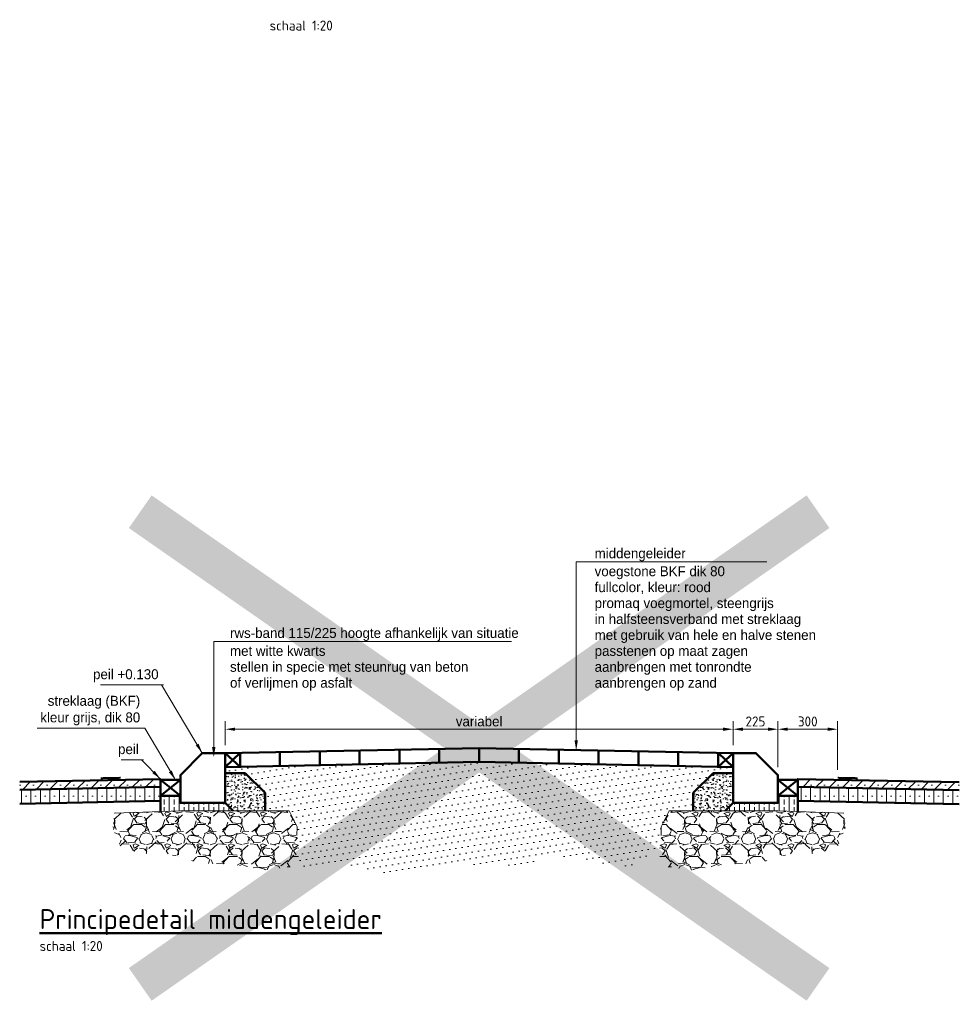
# Model space of a CAD drawing. Header units: metres. Extents: x -699 to 2316, y -1199 to 781.
# Tile 180 of 256: x -1.5 to 3.21, y -58.23 to -53.28. Entities that reach past the tile are written whole.
import ezdxf

# ---------------------------------------------------------------- set-up
doc = ezdxf.new("R2010")
doc.units = ezdxf.units.M
doc.header["$PDMODE"] = 1
for name, color, linetype, lineweight in [('N-WE-VH-KANTVERHARDING-GD', 210, 'Continuous', 50), ('X-XX-AL-A-GS', 253, 'Continuous', 18), ('X-XX-AL-M', 7, 'Continuous', 18), ('X-XX-AL-T25', 7, 'Continuous', 25), ('X-XX-AL-T50', 130, 'Continuous', 50)]:
    doc.layers.add(name, color=color, linetype=linetype, lineweight=lineweight)
doc.styles.add('NLCS-ISO', font='NLCS-ISO.ttf')
doc.styles.add('NLCS-ISO-M20-T25', font='NLCS-ISO.ttf', dxfattribs={"height": 0.05})
doc.styles.add('rtw_iso', font='iso-rtw.shx')
doc.dimstyles.new('NLCS-M20-T25-PIJL_A_L2_H1', dxfattribs={"dimscale": 0.02, "dimtxt": 2.5, "dimasz": 2.5, "dimexe": 2, "dimexo": 2, "dimgap": 0.7, "dimtad": 1, "dimzin": 0, "dimdsep": 46, "dimtxsty": 'NLCS-ISO-M20-T25', "dimcen": 0, "dimdle": 2, "dimclrd": 256, "dimclre": 256, "dimclrt": 256, "dimadec": 1, "dimazin": 0, "dimtfac": 1, "dimtdec": 3, "dimtofl": 0, "dimtmove": 0, "dimatfit": 3, "dimfxl": 2, "dimtfillclr": 256, "dimtolj": 1, "dimtzin": 0, "dimlwd": -1, "dimlwe": -1, "dimarcsym": 0})
doc.dimstyles.new('RTW-LGL-20-B', dxfattribs={"dimtxt": 0.05, "dimasz": 0.01, "dimexe": 0.04, "dimexo": 0.04, "dimgap": 0.014, "dimtad": 1, "dimdec": 0, "dimlfac": 1000, "dimzin": 0, "dimtxsty": 'rtw_iso', "dimblk1": 'RTW-L_ARR-v1', "dimblk2": 'RTW-L_ARR-v1', "dimsah": 1, "dimcen": 2.5, "dimdle": 2, "dimclrd": 8, "dimclre": 8, "dimclrt": 256, "dimaunit": 2, "dimadec": 6, "dimazin": 0, "dimtfac": 1, "dimtdec": 4, "dimtmove": 0, "dimatfit": 0, "dimldrblk": 'RTW-L_ARR-v1', "dimfxl": 1, "dimtolj": 1, "dimtzin": 0, "dimlwd": 18, "dimlwe": 18, "dimarcsym": 0})

# ---------------------------------------------------------------- blocks, each defined once
blk = doc.blocks.new('RWS-band_115_225x250')
for p, q in [((0.2249999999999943, 0.009999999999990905), (0.3249999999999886, 0.009999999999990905)), ((0.3249999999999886, 0.009999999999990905), (0.4249999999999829, -0.09000000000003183))]:
    blk.add_line(p, q)
blk.add_lwpolyline([(0.2249999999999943, -0.1399999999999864), (0, -0.1399999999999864), (0, 0), (0.1099999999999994, 0.1100000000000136), (0.2249999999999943, 0.1100000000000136)], close=True)
blk = doc.blocks.new('*D963')
at = {"layer": 'Defpoints', "color": 0, "transparency": 16777216}
for p in [(2.077805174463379, -56.84554939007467), (-0.4721948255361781, -56.96554939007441), (2.077805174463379, -56.96554939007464)]:
    blk.add_point(p, dxfattribs=at)
at = {"layer": 'X-XX-AL-M', "transparency": 16777216}
for p, q in [((-0.4721948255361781, -56.92554939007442), (-0.4721948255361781, -56.80554939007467)), ((2.077805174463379, -56.92554939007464), (2.077805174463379, -56.80554939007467)), ((-0.4221948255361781, -56.84554939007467), (2.027805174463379, -56.84554939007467))]:
    blk.add_line(p, q, dxfattribs=at)
for points in [[(-0.4221948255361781, -56.83721605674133), (-0.4221948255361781, -56.853882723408), (-0.4721948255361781, -56.84554939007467)], [(2.027805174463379, -56.83721605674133), (2.027805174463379, -56.853882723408), (2.077805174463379, -56.84554939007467)]]:
    blk.add_solid(points, dxfattribs=at)
at = {"layer": 'X-XX-AL-M', "transparency": 16777216, "insert": (0.8028051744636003, -56.80654939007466), "char_height": 0.05, "attachment_point": 5, "style": 'NLCS-ISO-M20-T25'}
blk.add_mtext('\\A1;{\\Fiso-rtw.shx;variabel}', dxfattribs=at)
blk = doc.blocks.new('RTW-L_ARR-v1')
at = {"color": 0, "linetype": 'ByBlock', "lineweight": 18}
blk.add_solid([(-5, 0.8333333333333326), (-5, -0.8333333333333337), (0, 0)], dxfattribs=at)
blk = doc.blocks.new('*D964')
at = {"layer": 'Defpoints', "color": 0, "transparency": 16777216}
for p in [(2.302805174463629, -56.84554939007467), (2.302805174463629, -57.07554939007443), (2.602805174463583, -57.08954739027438)]:
    blk.add_point(p, dxfattribs=at)
at = {"layer": 'X-XX-AL-M', "transparency": 16777216}
for p, q in [((2.302805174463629, -57.03554939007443), (2.302805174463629, -56.80554939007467)), ((2.602805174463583, -57.04954739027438), (2.602805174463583, -56.80554939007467)), ((2.552805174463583, -56.84554939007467), (2.352805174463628, -56.84554939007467))]:
    blk.add_line(p, q, dxfattribs=at)
for points in [[(2.352805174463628, -56.83721605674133), (2.352805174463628, -56.853882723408), (2.302805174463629, -56.84554939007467)], [(2.552805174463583, -56.83721605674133), (2.552805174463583, -56.853882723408), (2.602805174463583, -56.84554939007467)]]:
    blk.add_solid(points, dxfattribs=at)
at = {"layer": 'X-XX-AL-M', "transparency": 16777216, "insert": (2.452805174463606, -56.80654939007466), "char_height": 0.05, "attachment_point": 5, "style": 'NLCS-ISO-M20-T25'}
blk.add_mtext('\\A1;300', dxfattribs=at)
blk = doc.blocks.new('*D965')
at = {"layer": 'Defpoints', "color": 0, "transparency": 16777216}
for p in [(2.077805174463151, -56.8455493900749), (2.077805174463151, -56.96554939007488), (2.302805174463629, -57.07554939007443)]:
    blk.add_point(p, dxfattribs=at)
at = {"layer": 'X-XX-AL-M', "transparency": 16777216}
for p, q in [((2.077805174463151, -56.92554939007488), (2.077805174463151, -56.8055493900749)), ((2.302805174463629, -57.03554939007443), (2.302805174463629, -56.8055493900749)), ((2.252805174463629, -56.8455493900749), (2.127805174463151, -56.8455493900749))]:
    blk.add_line(p, q, dxfattribs=at)
for points in [[(2.127805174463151, -56.83721605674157), (2.127805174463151, -56.85388272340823), (2.077805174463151, -56.8455493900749)], [(2.252805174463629, -56.83721605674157), (2.252805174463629, -56.85388272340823), (2.302805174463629, -56.8455493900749)]]:
    blk.add_solid(points, dxfattribs=at)
at = {"layer": 'X-XX-AL-M', "transparency": 16777216, "insert": (2.19030517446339, -56.8065493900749), "char_height": 0.05, "attachment_point": 5, "style": 'NLCS-ISO-M20-T25'}
blk.add_mtext('\\A1;225', dxfattribs=at)

msp = doc.modelspace()

# ---------------------------------------------------------------- hatches: boundary and pattern name
at = {"layer": 'N-WE-VH-KANTVERHARDING-GD', "lineweight": 9}
h = msp.add_hatch(dxfattribs=at)
h.set_pattern_fill('DOTS', color=256, scale=0.5, angle=8.999999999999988, style=0)
h.set_pattern_definition([(8.999999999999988, (-9.348956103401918, 117.4828277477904), (0.01054405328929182, 0.03330954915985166), [0, -0.03125])])
h.paths.add_polyline_path([(1.877805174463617, -57.25519402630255), (1.877805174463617, -57.19594963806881), (1.877805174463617, -57.16554939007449), (1.97780517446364, -57.06554939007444), (2.077805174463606, -57.06554939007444), (2.077805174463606, -57.03554939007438), (0.8028051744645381, -57.0100493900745), (-0.4721948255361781, -57.03554939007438), (-0.4721948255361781, -57.06554939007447), (-0.3721948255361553, -57.06554939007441), (-0.2721948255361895, -57.16554939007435), (-0.2721948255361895, -57.25519402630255), (-0.1512029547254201, -57.25509285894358), (-0.1104537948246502, -57.33654922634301), (-0.09772440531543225, -57.56161458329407), (0.0705433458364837, -57.50996729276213), (0.3242454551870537, -57.56630966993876), (0.6625153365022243, -57.52405255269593), (1.04776677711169, -57.53813848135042), (1.127635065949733, -57.47710034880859), (1.559869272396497, -57.53813848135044), (1.682022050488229, -57.46771017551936), (1.717469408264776, -57.37868176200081), (1.716064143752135, -57.33654922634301), (1.756813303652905, -57.25509285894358)])
h = msp.add_hatch(dxfattribs=at)
h.set_pattern_fill('VD-SMAB', color=256, scale=0.508, style=0, pattern_type=2)
h.set_pattern_definition([(45, (-9.44895610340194, 117.4828277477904), (-0.03367596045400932, 0.03367596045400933), []), (45, (-9.415280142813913, 117.4828277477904), (-0.03367596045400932, 0.03367596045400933), [0, -0.047625])])
h.paths.add_polyline_path([(-1.50407001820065, -57.10968689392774), (-1.50407001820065, -57.14968719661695), (-0.7971948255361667, -57.13554969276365), (-0.7971948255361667, -57.09554939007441)])
h = msp.add_hatch(dxfattribs=at)
h.set_pattern_fill('VD-SMAB', color=256, scale=0.508, style=0, pattern_type=2)
h.set_pattern_definition([(45, (-9.248956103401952, 117.4828277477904), (-0.03367596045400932, 0.03367596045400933), []), (45, (-9.215280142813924, 117.4828277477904), (-0.03367596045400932, 0.03367596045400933), [0, -0.047625])])
h.paths.add_polyline_path([(3.21378142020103, -57.11176891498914), (2.402805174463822, -57.09554939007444), (2.402805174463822, -57.13554960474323), (3.21378142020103, -57.15176912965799)])
h = msp.add_hatch(dxfattribs=at)
h.set_pattern_fill('VD-STAB', color=256, scale=0.508, angle=44.99999999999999, style=0, pattern_type=2)
h.set_pattern_definition([(90, (-9.44895610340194, 117.4828277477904), (-0.047625, 1.040834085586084e-17), []), (90, (-9.425143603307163, 117.5066402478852), (-0.047625, 1.040834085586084e-17), [0, -0.047625])])
h.paths.add_polyline_path([(-1.50407001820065, -57.14968719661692), (-1.50407001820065, -57.21968752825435), (-0.7971948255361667, -57.20555022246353), (-0.7971948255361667, -57.13554969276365)])
h = msp.add_hatch(dxfattribs=at)
h.set_pattern_fill('VD-STAB', color=256, scale=0.508, angle=45.00000000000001, style=0, pattern_type=2)
h.set_pattern_definition([(90, (-9.248956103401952, 117.4828277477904), (-0.047625, -3.469446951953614e-18), []), (90, (-9.225143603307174, 117.5066402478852), (-0.047625, -3.469446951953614e-18), [0, -0.047625])])
h.paths.add_polyline_path([(3.21378142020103, -57.15176912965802), (2.402805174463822, -57.13554960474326), (2.402805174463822, -57.20554998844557), (3.21378142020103, -57.22176951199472)])
h = msp.add_hatch(dxfattribs=at)
h.set_pattern_fill('ANSI33', color=256, scale=0.2, angle=44.99999999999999, style=0)
h.set_pattern_definition([(90, (-1.404070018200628, -57.84910225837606), (-0.05, 6.938893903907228e-18), []), (90, (-1.379070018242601, -57.82410225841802), (-0.05, 6.938893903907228e-18), [0.025, -0.0125])])
h.paths.add_polyline_path([(-0.4721948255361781, -57.21554939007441), (-0.6971948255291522, -57.21554939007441), (-0.6971948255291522, -57.18054939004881), (-0.7971948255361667, -57.18054939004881), (-0.7971948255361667, -57.20555022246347), (-0.797194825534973, -57.25880771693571), (-0.6971948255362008, -57.25554939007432), (-0.4324162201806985, -57.25532799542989)])
h = msp.add_hatch(dxfattribs=at)
h.set_pattern_fill('ANSI33', color=256, scale=0.2, angle=44.99999999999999, style=0)
h.set_pattern_definition([(90, (3.009680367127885, -57.84910225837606), (0.05, 6.938893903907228e-18), []), (90, (2.984680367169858, -57.82410225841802), (0.05, 6.938893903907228e-18), [0.025, -0.0125])])
h.paths.add_polyline_path([(2.077805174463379, -57.21554939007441), (2.30280517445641, -57.21554939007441), (2.30280517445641, -57.18054939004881), (2.402805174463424, -57.18054939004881), (2.402805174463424, -57.20555022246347), (2.40280517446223, -57.25880771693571), (2.302805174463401, -57.25554939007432), (2.038026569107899, -57.25532799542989)])
h = msp.add_hatch(dxfattribs=at)
h.set_pattern_fill('GRAVEL', color=256, scale=0.16, style=0)
h.set_pattern_definition([(228.0128, (-9.233756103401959, 117.6428277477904), (-1.279999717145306, -1.44000021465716), [0.02152576, -2.13105408]), (184.9697, (-9.248156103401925, 117.6268277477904), (1.920000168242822, 0.1599986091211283), [0.03693888, -3.656948]), (132.5104, (-9.284956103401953, 117.6236277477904), (1.59999851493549, -1.760001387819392), [0.02604608, -2.57856512]), (267.2737, (-9.347356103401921, 117.5836277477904), (0.1599993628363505, 3.200000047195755), [0.03363808, -3.33016928]), (292.8337, (-9.348956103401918, 117.5500277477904), (-0.8000015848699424, 1.919999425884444), [0.0329848, -3.26549968]), (357.2737, (-9.336156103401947, 117.5196277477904), (-3.200000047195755, 0.1599993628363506), [0.03363808, -3.33016928]), (37.6942, (-9.302556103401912, 117.5180277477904), (-2.080001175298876, -1.599998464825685), [0.04448464, -4.40397584]), (72.2553, (-9.267356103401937, 117.5452277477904), (1.120001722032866, 3.51999939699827), [0.04199808, -4.15781136]), (121.4296, (-9.25455610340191, 117.5852277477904), (-1.280001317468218, 2.079999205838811), [0.033752, -3.34145168]), (175.2364, (-9.272156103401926, 117.6140277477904), (1.760000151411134, -0.1599986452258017), [0.03853311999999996, -1.888122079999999]), (222.3974, (-9.31055610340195, 117.6172277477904), (-1.920001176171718, -1.759998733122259), [0.04983168, -4.93334]), (138.8141, (-9.18895610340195, 117.5820277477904), (-1.120000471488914, 0.9599995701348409), [0.01700816, -1.68381504]), (171.4692, (-9.20175610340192, 117.5932277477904), (2.079999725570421, -0.3200012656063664), [0.03235791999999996, -3.203441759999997]), (225, (-9.233756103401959, 117.5980277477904), (-1.776356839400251e-17, -0.1600000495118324), [0.02262736, -0.20364672]), (203.1986, (-9.244956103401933, 117.6172277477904), (0.7999999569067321, 0.3200002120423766), [0.01218528, -1.2063384]), (291.8014, (-9.256156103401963, 117.6124277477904), (-0.1599999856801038, 0.4800000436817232), [0.01723248, -0.84439392]), (30.9638, (-9.249756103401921, 117.5964277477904), (0.4799996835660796, 0.3200003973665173), [0.02798863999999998, -0.9049636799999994]), (161.5651, (-9.22575610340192, 117.6108277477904), (0.3200000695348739, -0.1599997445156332), [0.02023856, -0.48572592]), (16.38950000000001, (-9.348956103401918, 117.6124277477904), (1.600000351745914, 0.4799988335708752), [0.028352, -2.8068552]), (70.3462, (-9.321756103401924, 117.6204277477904), (-0.6399992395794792, -1.760000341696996), [0.02378576, -2.35478528]), (293.1986, (-9.22575610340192, 117.6428277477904), (-0.3200002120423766, 0.7999999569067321), [0.0243704, -1.19415328]), (343.6105, (-9.216156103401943, 117.6204277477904), (-1.600000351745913, 0.4799988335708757), [0.02835199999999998, -2.806855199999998]), (339.444, (-9.348956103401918, 117.5132277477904), (-0.8000002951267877, 0.3199993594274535), [0.0273408, -1.33969984]), (294.7751, (-9.32335610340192, 117.5036277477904), (-0.7999987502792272, 1.760000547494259), [0.02290847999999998, -2.267942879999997]), (66.80140000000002, (-9.224156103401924, 117.4828277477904), (0.3200002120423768, 0.7999999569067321), [0.0243704, -1.19415328]), (17.35400000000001, (-9.214556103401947, 117.5052277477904), (-2.080000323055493, -0.6399991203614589), [0.02682096, -2.655267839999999]), (69.444, (-9.302556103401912, 117.4828277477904), (-0.3199993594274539, -0.8000002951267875), [0.0136704, -1.35337024]), (101.3098999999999, (-9.233756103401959, 117.4828277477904), (-0.1599996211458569, 0.6400001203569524), [0.008158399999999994, -0.8076846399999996]), (165.9638, (-9.235356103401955, 117.4908277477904), (0.4800000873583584, -0.1599996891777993), [0.0329848, -0.626712]), (186.009, (-9.267356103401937, 117.4988277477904), (1.599999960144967, 0.1599998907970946), [0.030568, -3.02622768]), (303.6901, (-9.249756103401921, 117.5820277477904), (-0.1600002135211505, 0.3199999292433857), [0.02307552, -0.5538126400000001]), (353.1572, (-9.236956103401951, 117.5628277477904), (2.719999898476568, -0.3200012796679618), [0.04028704, -3.98841008]), (60.94540000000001, (-9.19695610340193, 117.5580277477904), (-0.6400000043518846, -1.12000006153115), [0.01647295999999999, -1.630827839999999]), (90, (-9.18895610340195, 117.5724277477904), (-0.16, 0.16), [0.0096, -0.1504]), (120.2564, (-9.27055610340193, 117.5036277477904), (0.6399991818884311, -1.120000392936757), [0.02222784, -2.2005632]), (48.01279999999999, (-9.28175610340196, 117.5228277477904), (1.279999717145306, 1.44000021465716), [0.04305152, -2.10952832]), (0, (-9.252956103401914, 117.5548277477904), (0.16, 0.16), [0.04160000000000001, -0.1184]), (325.3048, (-9.211356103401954, 117.5548277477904), (-1.599999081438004, 1.120001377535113), [0.02529824, -2.50452384]), (254.0546, (-9.190556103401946, 117.5404277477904), (-0.159999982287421, -0.6400000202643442), [0.02329632, -1.14152128]), (207.646, (-9.19695610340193, 117.5180277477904), (-3.039999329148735, -1.600001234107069), [0.0379304, -3.75511584]), (175.4261, (-9.23055610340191, 117.5004277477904), (-2.080000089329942, 0.1599991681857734), [0.04012783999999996, -3.972651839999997])])
h.paths.add_polyline_path([(-0.1020230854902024, -57.42783630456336), (-0.1118590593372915, -57.37868176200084), (-0.1104537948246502, -57.33654922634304), (-0.1512029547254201, -57.25509285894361), (-0.6971948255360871, -57.25554939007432), (-1.028001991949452, -57.26632816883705), (-1.036432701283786, -57.33935793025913), (-0.9998993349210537, -57.43064500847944), (-0.8987308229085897, -57.46996884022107), (-0.7750798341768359, -57.46716013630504), (-0.5910077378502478, -57.52052798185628), (-0.4462795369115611, -57.52193258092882), (-0.2650179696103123, -57.5528298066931), (-0.1146695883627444, -57.53316789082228), (-0.1048336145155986, -57.48401285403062)])
h = msp.add_hatch(dxfattribs=at)
h.set_pattern_fill('GRAVEL', color=256, scale=0.16, style=0)
h.set_pattern_definition([(311.9872, (10.83936645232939, 117.6428277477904), (1.279999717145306, -1.44000021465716), [0.02152575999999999, -2.131054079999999]), (355.0303, (10.85376645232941, 117.6268277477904), (-1.920000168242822, 0.1599986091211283), [0.03693888, -3.656948]), (47.4896, (10.89056645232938, 117.6236277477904), (-1.59999851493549, -1.760001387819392), [0.02604608, -2.57856512]), (272.7263, (10.95296645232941, 117.5836277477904), (-0.1599993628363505, 3.200000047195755), [0.03363807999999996, -3.330169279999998]), (247.1663, (10.9545664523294, 117.5500277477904), (0.8000015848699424, 1.919999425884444), [0.0329848, -3.26549968]), (182.7263, (10.94176645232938, 117.5196277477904), (3.200000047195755, 0.1599993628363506), [0.03363808, -3.33016928]), (142.3058, (10.9081664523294, 117.5180277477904), (2.080001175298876, -1.599998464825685), [0.04448464, -4.40397584]), (107.7446999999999, (10.87296645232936, 117.5452277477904), (-1.120001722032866, 3.51999939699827), [0.04199807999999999, -4.157811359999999]), (58.57040000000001, (10.86016645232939, 117.5852277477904), (1.280001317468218, 2.079999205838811), [0.033752, -3.34145168]), (4.763600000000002, (10.87776645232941, 117.6140277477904), (-1.760000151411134, -0.1599986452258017), [0.03853311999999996, -1.888122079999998]), (317.6026, (10.91616645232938, 117.6172277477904), (1.920001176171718, -1.759998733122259), [0.04983168, -4.93334]), (41.18590000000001, (10.79456645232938, 117.5820277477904), (1.120000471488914, 0.9599995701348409), [0.01700816, -1.68381504]), (8.530799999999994, (10.8073664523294, 117.5932277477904), (-2.079999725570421, -0.3200012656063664), [0.03235791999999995, -3.203441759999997]), (315, (10.83936645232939, 117.5980277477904), (1.776356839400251e-17, -0.1600000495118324), [0.02262736, -0.20364672]), (336.8014000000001, (10.85056645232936, 117.6172277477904), (-0.7999999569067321, 0.3200002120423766), [0.01218527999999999, -1.206338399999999]), (248.1986, (10.86176645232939, 117.6124277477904), (0.1599999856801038, 0.4800000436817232), [0.01723248, -0.84439392]), (149.0362, (10.85536645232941, 117.5964277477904), (-0.4799996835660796, 0.3200003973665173), [0.02798863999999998, -0.9049636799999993]), (18.43489999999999, (10.83136645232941, 117.6108277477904), (-0.3200000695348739, -0.1599997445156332), [0.02023856, -0.48572592]), (163.6105, (10.9545664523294, 117.6124277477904), (-1.600000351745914, 0.4799988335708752), [0.028352, -2.8068552]), (109.6538, (10.92736645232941, 117.6204277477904), (0.6399992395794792, -1.760000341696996), [0.02378576, -2.354785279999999]), (246.8014, (10.83136645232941, 117.6428277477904), (0.3200002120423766, 0.7999999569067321), [0.02437039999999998, -1.194153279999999]), (196.3895, (10.82176645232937, 117.6204277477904), (1.600000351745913, 0.4799988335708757), [0.02835199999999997, -2.806855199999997]), (200.556, (10.9545664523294, 117.5132277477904), (0.8000002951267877, 0.3199993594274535), [0.0273408, -1.33969984]), (245.2249, (10.92896645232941, 117.5036277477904), (0.7999987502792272, 1.760000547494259), [0.02290848, -2.26794288]), (113.1985999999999, (10.82976645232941, 117.4828277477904), (-0.3200002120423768, 0.7999999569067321), [0.02437039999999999, -1.19415328]), (162.646, (10.82016645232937, 117.5052277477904), (2.080000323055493, -0.6399991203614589), [0.02682096, -2.655267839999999]), (110.556, (10.9081664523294, 117.4828277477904), (0.3199993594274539, -0.8000002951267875), [0.0136704, -1.35337024]), (78.69010000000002, (10.83936645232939, 117.4828277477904), (0.1599996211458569, 0.6400001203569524), [0.0081584, -0.80768464]), (14.03620000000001, (10.84096645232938, 117.4908277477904), (-0.4800000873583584, -0.1599996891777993), [0.0329848, -0.626712]), (353.991, (10.87296645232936, 117.4988277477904), (-1.599999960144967, 0.1599998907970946), [0.030568, -3.02622768]), (236.3099, (10.85536645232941, 117.5820277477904), (0.1600002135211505, 0.3199999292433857), [0.02307552, -0.5538126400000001]), (186.8428, (10.84256645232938, 117.5628277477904), (-2.719999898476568, -0.3200012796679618), [0.04028704, -3.98841008]), (119.0546, (10.80256645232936, 117.5580277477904), (0.6400000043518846, -1.12000006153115), [0.01647296, -1.63082784]), (90, (10.79456645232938, 117.5724277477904), (0.16, 0.16), [0.0096, -0.1504]), (59.74360000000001, (10.87616645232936, 117.5036277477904), (-0.6399991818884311, -1.120000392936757), [0.02222784, -2.2005632]), (131.9872, (10.88736645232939, 117.5228277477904), (-1.279999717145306, 1.44000021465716), [0.04305152, -2.10952832]), (180, (10.8585664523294, 117.5548277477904), (-0.16, 0.16), [0.04160000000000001, -0.1184]), (214.6952, (10.81696645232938, 117.5548277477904), (1.599999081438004, 1.120001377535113), [0.02529824, -2.50452384]), (285.9454, (10.79616645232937, 117.5404277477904), (0.159999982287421, -0.6400000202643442), [0.02329632, -1.14152128]), (332.354, (10.80256645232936, 117.5180277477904), (3.039999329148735, -1.600001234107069), [0.0379304, -3.75511584]), (4.573900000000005, (10.83616645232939, 117.5004277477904), (2.080000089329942, 0.1599991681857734), [0.04012783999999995, -3.972651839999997])])
h.paths.add_polyline_path([(1.707633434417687, -57.42783630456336), (1.717469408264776, -57.37868176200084), (1.716064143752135, -57.33654922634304), (1.756813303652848, -57.25509285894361), (2.302805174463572, -57.25554939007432), (2.633612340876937, -57.26632816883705), (2.642043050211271, -57.33935793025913), (2.605509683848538, -57.43064500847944), (2.504341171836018, -57.46996884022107), (2.380690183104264, -57.46716013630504), (2.196618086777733, -57.52052798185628), (2.051889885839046, -57.52193258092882), (1.87062831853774, -57.5528298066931), (1.720279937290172, -57.53316789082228), (1.710443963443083, -57.48401285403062)])
at = {"layer": 'X-XX-AL-A-GS', "lineweight": 9}
h = msp.add_hatch(dxfattribs=at)
h.set_pattern_fill('MD-BETONDETAIL', color=8, scale=0.0125, angle=359.9999999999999, style=0, pattern_type=2)
h.set_pattern_definition([(49.9999999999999, (-1.404070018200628, -57.84910225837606), (0.04554616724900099, -0.003984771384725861), [0.0047625, -0.0523875]), (355, (-1.404070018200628, -57.84910225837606), (-0.008810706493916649, 0.04776416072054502), [0.00381, -0.04191]), (100.4509999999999, (-1.400274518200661, -57.84943432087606), (0.0367356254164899, 0.04377917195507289), [0.0040475, -0.0445225]), (46.18419999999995, (-1.404070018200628, -57.83640225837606), (0.06776976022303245, -0.01051058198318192), [0.007143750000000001, -0.07858125]), (96.63559999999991, (-1.398422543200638, -57.83727813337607), (0.05935105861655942, 0.06185638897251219), [0.00607125, -0.06678375]), (351.184, (-1.404070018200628, -57.83640225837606), (0.0593511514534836, 0.06185627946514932), [0.005715, -0.062865]), (20.99999999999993, (-1.39772001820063, -57.83957725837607), (0.03790371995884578, -0.0255663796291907), [0.004762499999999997, -0.05238749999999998]), (325.9999999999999, (-1.39772001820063, -57.83957725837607), (0.01545050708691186, 0.04604699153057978), [0.00381, -0.04191]), (71.45139999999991, (-1.394561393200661, -57.84170778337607), (0.05335412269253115, 0.02048071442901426), [0.0040475, -0.0445225]), (37.49999999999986, (-1.404070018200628, -57.84910225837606), (0.0007721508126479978, 0.02113875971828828), [0, -0.041402, 0, -0.042545, 0, -0.04206875]), (7.499999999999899, (-1.404070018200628, -57.84910225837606), (0.01670491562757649, 0.02504514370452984), [0, -0.02425699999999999, 0, -0.04044949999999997, 0, -0.01603374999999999]), (327.4999999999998, (-1.41823051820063, -57.84910225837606), (0.03389764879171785, -0.00143218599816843), [0, -0.015875, 0, -0.04953, 0, -0.0657225]), (317.4999999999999, (-1.424580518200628, -57.84910225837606), (0.03703229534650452, 0.006356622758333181), [0, -0.0206375, 0, -0.032893, 0, -0.04667250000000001])])
h.paths.add_polyline_path([(-0.2721948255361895, -57.25519402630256), (-0.2721948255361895, -57.16554939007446), (-0.3721948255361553, -57.06554939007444), (-0.4721948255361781, -57.06554939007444), (-0.4721948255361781, -57.21554939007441), (-0.4324162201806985, -57.25532799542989)])
h = msp.add_hatch(dxfattribs=at)
h.set_pattern_fill('MD-BETONDETAIL', color=8, scale=0.0125, angle=359.9999999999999, style=0, pattern_type=2)
h.set_pattern_definition([(130.0000000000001, (3.009680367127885, -57.84910225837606), (-0.04554616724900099, -0.003984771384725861), [0.0047625, -0.0523875]), (185.0000000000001, (3.009680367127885, -57.84910225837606), (0.008810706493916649, 0.04776416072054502), [0.00381, -0.04191]), (79.54900000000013, (3.005884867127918, -57.84943432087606), (-0.0367356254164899, 0.04377917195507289), [0.0040475, -0.0445225]), (133.8158000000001, (3.009680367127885, -57.83640225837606), (-0.06776976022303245, -0.01051058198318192), [0.00714375, -0.07858124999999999]), (83.3644000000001, (3.004032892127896, -57.83727813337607), (-0.05935105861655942, 0.06185638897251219), [0.00607125, -0.06678375]), (188.8160000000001, (3.009680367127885, -57.83640225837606), (-0.0593511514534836, 0.06185627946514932), [0.005715, -0.062865]), (159.0000000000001, (3.003330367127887, -57.83957725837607), (-0.03790371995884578, -0.0255663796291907), [0.004762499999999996, -0.05238749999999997]), (214.0000000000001, (3.003330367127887, -57.83957725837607), (-0.01545050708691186, 0.04604699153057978), [0.003809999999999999, -0.04190999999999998]), (108.5486000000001, (3.000171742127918, -57.84170778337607), (-0.05335412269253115, 0.02048071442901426), [0.0040475, -0.0445225]), (142.5000000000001, (3.009680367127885, -57.84910225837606), (-0.0007721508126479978, 0.02113875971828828), [0, -0.041402, 0, -0.042545, 0, -0.04206875]), (172.5000000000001, (3.009680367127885, -57.84910225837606), (-0.01670491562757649, 0.02504514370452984), [0, -0.02425699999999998, 0, -0.04044949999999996, 0, -0.01603374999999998]), (212.5000000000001, (3.023840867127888, -57.84910225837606), (-0.03389764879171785, -0.00143218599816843), [0, -0.015875, 0, -0.04953, 0, -0.0657225]), (222.5000000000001, (3.030190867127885, -57.84910225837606), (-0.03703229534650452, 0.006356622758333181), [0, -0.0206375, 0, -0.032893, 0, -0.04667250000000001])])
h.paths.add_polyline_path([(1.87780517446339, -57.16554939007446), (1.977805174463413, -57.06554939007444), (2.077805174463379, -57.06554939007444), (2.077805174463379, -57.21554939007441), (2.038026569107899, -57.25532799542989), (1.87780517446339, -57.25519402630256)])

# ---------------------------------------------------------------- linework, layer by layer
at = {"const_width": 0.2, "flags": 128}
for points in [[(-0.8987739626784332, -55.75299235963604), (2.504384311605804, -58.12710642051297)], [(2.504384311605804, -55.75299235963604), (-0.8987739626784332, -58.12710642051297)]]:
    msp.add_lwpolyline(points, dxfattribs=at)
at = {"layer": 'N-WE-VH-KANTVERHARDING-GD'}
for p, q in [((-0.4721948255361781, -56.96554939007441), (0.8028051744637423, -56.94004939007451)), ((-0.4721948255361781, -57.03554939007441), (-0.3971948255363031, -56.96404939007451)), ((-0.4721948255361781, -56.96554939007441), (-0.3971948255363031, -57.03404939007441)), ((-0.3971948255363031, -56.96404939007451), (-0.3971948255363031, -57.03404939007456)), ((-0.1971948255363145, -56.96004939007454), (-0.1971948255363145, -57.03004939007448)), ((0.00280517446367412, -56.95604939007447), (0.00280517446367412, -57.02604939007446)), ((0.2028051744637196, -56.95204939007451), (0.2028051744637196, -57.0220493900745)), ((0.4028051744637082, -56.94804939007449), (0.4028051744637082, -57.01804939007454)), ((0.6028051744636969, -56.94404939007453), (0.6028051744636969, -57.01404939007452)), ((2.07780517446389, -56.96554939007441), (0.8028051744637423, -56.94004939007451)), ((0.8028051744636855, -56.94004939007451), (0.8028051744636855, -57.01004939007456)), ((1.002805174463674, -56.94404939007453), (1.002805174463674, -57.01404939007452)), ((1.202805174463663, -56.94804939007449), (1.202805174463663, -57.01804939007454)), ((1.402805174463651, -56.95204939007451), (1.402805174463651, -57.0220493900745)), ((1.602805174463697, -56.95604939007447), (1.602805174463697, -57.02604939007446)), ((1.802805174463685, -56.96004939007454), (1.802805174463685, -57.03004939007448)), ((2.002805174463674, -56.96404939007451), (2.002805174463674, -57.03404939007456)), ((2.002805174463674, -56.96404939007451), (2.077805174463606, -57.03554939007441)), ((2.07780517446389, -56.96554939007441), (2.002805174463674, -57.03404939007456)), ((-0.4721948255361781, -57.03554939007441), (0.8028051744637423, -57.0100493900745)), ((2.07780517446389, -57.03554939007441), (0.8028051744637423, -57.0100493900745)), ((-0.7971948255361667, -57.09554939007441), (-1.50407001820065, -57.10968689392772)), ((-0.6971948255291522, -57.10054939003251), (-0.797194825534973, -57.18054939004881)), ((-0.797194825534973, -57.10054939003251), (-0.6971948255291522, -57.18054939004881)), ((-0.697194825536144, -57.07554939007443), (-0.6971948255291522, -57.21554939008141)), ((-0.6971948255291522, -57.07554939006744), (-0.6971948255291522, -57.21554939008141)), ((2.302805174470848, -57.10054939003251), (2.402805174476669, -57.18054939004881)), ((2.402805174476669, -57.10054939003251), (2.302805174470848, -57.18054939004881)), ((2.402805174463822, -57.09554939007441), (3.21378142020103, -57.11176891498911)), ((-1.50407001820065, -57.14968719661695), (-0.7971795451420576, -57.13554938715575)), ((2.402794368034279, -57.13554938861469), (3.21378142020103, -57.15176912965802)), ((-1.50407001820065, -57.21968752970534), (-0.7971528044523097, -57.20554938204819)), ((-0.797194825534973, -57.20555022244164), (-0.797194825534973, -57.25880771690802)), ((-0.2721948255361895, -57.16554939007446), (-0.2721948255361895, -57.25519402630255)), ((1.877805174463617, -57.16554939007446), (1.877805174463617, -57.25519402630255)), ((2.402805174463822, -57.2055499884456), (3.21378142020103, -57.22176951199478)), ((2.402805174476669, -57.20555022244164), (2.402805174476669, -57.25880771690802)), ((-0.4721948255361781, -57.21554939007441), (-0.4324162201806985, -57.25532799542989)), ((2.077805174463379, -57.21554939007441), (2.038026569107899, -57.25532799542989))]:
    msp.add_line(p, q, dxfattribs=at)
for points in [[(-1.50407001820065, -57.14968719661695), (-0.7971948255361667, -57.13554969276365), (-0.7971948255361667, -57.09554939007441), (-1.50407001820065, -57.10968689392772)], [(3.21378142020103, -57.11176891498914), (2.402805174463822, -57.09554939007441), (2.402805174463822, -57.13554960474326), (3.21378142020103, -57.15176912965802)], [(-1.50407001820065, -57.21968752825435), (-0.7971948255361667, -57.20555022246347), (-0.7971948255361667, -57.13554969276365), (-1.50407001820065, -57.14968719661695)], [(3.21378142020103, -57.15176912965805), (2.402805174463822, -57.13554960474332), (2.402805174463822, -57.2055499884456), (3.21378142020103, -57.22176951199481)]]:
    msp.add_lwpolyline(points, dxfattribs=at)
at = {"layer": 'N-WE-VH-KANTVERHARDING-GD', "const_width": 0.01}
for points in [[(-0.9971948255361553, -57.08954739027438), (-1.097194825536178, -57.09154739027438)], [(2.602805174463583, -57.08954739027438), (2.702805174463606, -57.09154739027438)]]:
    msp.add_lwpolyline(points, dxfattribs=at)
at = {"layer": 'N-WE-VH-KANTVERHARDING-GD'}
for points in [[(-0.797194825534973, -57.18054939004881), (-0.6971948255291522, -57.18054939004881), (-0.6971948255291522, -57.10054939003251), (-0.797194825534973, -57.10054939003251)], [(2.402805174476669, -57.18054939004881), (2.302805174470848, -57.18054939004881), (2.302805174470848, -57.10054939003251), (2.402805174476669, -57.10054939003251)]]:
    msp.add_lwpolyline(points, close=True, dxfattribs=at)
at = {"layer": 'X-XX-AL-A-GS', "linetype": 'Continuous'}
for p, q in [((-1.028001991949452, -57.26632816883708), (-0.6971948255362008, -57.25554939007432)), ((-0.6971948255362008, -57.25554939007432), (-0.1512029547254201, -57.25509285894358)), ((-0.1512029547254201, -57.25509285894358), (-0.1104537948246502, -57.33654922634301)), ((1.756813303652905, -57.25509285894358), (1.716064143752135, -57.33654922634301)), ((2.302805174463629, -57.25554939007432), (1.756813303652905, -57.25509285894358)), ((2.633612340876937, -57.26632816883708), (2.302805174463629, -57.25554939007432)), ((-0.1104537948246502, -57.33654922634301), (-0.1118590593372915, -57.37868176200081)), ((1.716064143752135, -57.33654922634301), (1.717469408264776, -57.37868176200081))]:
    msp.add_line(p, q, dxfattribs=at)
at = {"layer": 'X-XX-AL-T25', "lineweight": 18}
for p, q in [((1.290329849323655, -56.94204939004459), (1.290329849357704, -56.00448443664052)), ((-0.529694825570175, -56.97554939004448), (-0.5296948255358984, -56.40448443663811)), ((-0.7827301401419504, -56.62342198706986), (-1.097904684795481, -56.62342198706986)), ((-0.8749717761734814, -56.84021724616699), (-1.416573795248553, -56.84021724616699)), ((-0.7272561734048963, -57.09192484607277), (-0.8749717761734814, -56.84021724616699)), ((-0.8821369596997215, -56.99955144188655), (-0.9947191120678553, -56.99955144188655))]:
    msp.add_line(p, q, dxfattribs=at)
for points in [[(2.246615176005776, -56.00448443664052), (1.290329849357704, -56.00448443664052)], [(0.9652773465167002, -56.40448443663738), (-0.5296948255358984, -56.40448443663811)]]:
    msp.add_lwpolyline(points, dxfattribs=at)

# ---------------------------------------------------------------- block references
at = {"layer": 'N-WE-VH-KANTVERHARDING-GD'}
msp.add_blockref('RWS-band_115_225x250', (-0.697194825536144, -57.07554939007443), dxfattribs=at)
at = {"layer": 'N-WE-VH-KANTVERHARDING-GD', "xscale": -1}
msp.add_blockref('RWS-band_115_225x250', (2.302805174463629, -57.07554939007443), dxfattribs=at)
at = {"layer": 'X-XX-AL-T25', "lineweight": 18}
for p, xscale, yscale, zscale, rotation in [((1.290329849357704, -56.95204939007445), 0.01000000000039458, 0.01000000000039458, 0.01000000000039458, 269.9999999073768), ((-0.5296948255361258, -56.98554939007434), 0.01000000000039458, 0.01000000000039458, 0.01000000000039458, 269.9999999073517), ((-0.7221948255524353, -57.10054939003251), 0.01000000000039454, 0.01000000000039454, 0.01000000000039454, 300.406710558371)]:
    msp.add_blockref('RTW-L_ARR-v1', p, dxfattribs=dict(at, xscale=xscale, yscale=yscale, zscale=zscale, rotation=rotation))

# ---------------------------------------------------------------- texts
at = {"layer": 'X-XX-AL-T25', "style": 'NLCS-ISO'}
msp.add_text('schaal 1:20', height=0.04999999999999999, rotation=6.670106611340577e-09, dxfattribs=at).set_placement((-0.2489852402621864, -53.3363128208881))
at = {"layer": 'X-XX-AL-T25'}
for s, style, p in [('middengeleider', 'rtw_iso', (1.3828151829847, -55.98706843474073)), ('voegstone BKF dik 80', 'rtw_iso', (1.3828151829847, -56.07706843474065)), ('fullcolor, kleur: rood', 'rtw_iso', (1.3828151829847, -56.15706843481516)), ('promaq voegmortel, steengrijs', 'rtw_iso', (1.3828151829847, -56.23706843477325)), ('in halfsteensverband met streklaag', 'rtw_iso', (1.3828151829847, -56.31706843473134)), ('rws-band 115/225 hoogte afhankelijk van situatie', 'rtw_iso', (-0.4480494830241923, -56.38706843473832)), ('met gebruik van hele en halve stenen', 'rtw_iso', (1.3828151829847, -56.39706843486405)), ('met witte kwarts', 'rtw_iso', (-0.4480494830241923, -56.47706843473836)), ('passtenen op maat zagen', 'rtw_iso', (1.3828151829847, -56.47706843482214)), ('stellen in specie met steunrug van beton', 'rtw_iso', (-0.4480494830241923, -56.55706843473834)), ('aanbrengen met tonrondte', 'rtw_iso', (1.3828151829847, -56.55706843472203)), ('of verlijmen op asfalt', 'rtw_iso', (-0.4480494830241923, -56.63706843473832)), ('aanbrengen op zand', 'rtw_iso', (1.3828151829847, -56.63706843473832)), ('schaal 1:20', 'NLCS-ISO', (-1.404070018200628, -57.95910225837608))]:
    msp.add_text(s, height=0.05, dxfattribs=dict(at, style=style)).set_placement(p)
at = {"layer": 'X-XX-AL-T25', "char_height": 0.05, "attachment_point": 9, "style": 'rtw_iso'}
for s, insert in [('peil +0.130', (-0.8067301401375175, -56.60942198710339)), ('streklaag (BKF)\\Pkleur grijs, dik 80', (-0.8989717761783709, -56.82621724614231)), ('peil', (-0.9061369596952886, -56.98555144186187))]:
    msp.add_mtext(s, dxfattribs=dict(at, insert=insert))
at = {"layer": 'X-XX-AL-T50', "style": 'NLCS-ISO'}
msp.add_text('%%UPrincipedetail middengeleider', height=0.1, dxfattribs=at).set_placement((-1.404070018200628, -57.84910225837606))

# ---------------------------------------------------------------- dimensions: what is measured, and where the dimension line sits
at = {"layer": 'X-XX-AL-M'}
for base, p1, p2, text, picture, middle in [((2.077805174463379, -56.84554939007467), (-0.4721948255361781, -56.96554939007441), (2.077805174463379, -56.96554939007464), '{\\Fiso-rtw.shx;variabel}', '*D963', (0.8028051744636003, -56.80654939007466)), ((2.077805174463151, -56.8455493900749), (2.302805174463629, -57.07554939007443), (2.077805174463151, -56.96554939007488), '225', '*D965', (2.19030517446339, -56.8065493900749)), ((2.302805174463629, -56.84554939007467), (2.602805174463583, -57.08954739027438), (2.302805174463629, -57.07554939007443), '300', '*D964', (2.452805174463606, -56.80654939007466))]:
    dim = msp.add_linear_dim(base=base, p1=p1, p2=p2, text=text, dimstyle='NLCS-M20-T25-PIJL_A_L2_H1', dxfattribs=at)
    dim.commit()
    dim.dimension.update_dxf_attribs({"geometry": picture, "text_midpoint": middle})

# ---------------------------------------------------------------- leaders
at = {"layer": 'X-XX-AL-T25'}
for points in [[(-0.5871948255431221, -56.9655493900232), (-0.7927301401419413, -56.62342198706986)], [(-0.797194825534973, -57.09554939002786), (-0.8921369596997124, -56.99955144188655)]]:
    msp.add_leader(points, dimstyle='RTW-LGL-20-B', dxfattribs=at)

doc.saveas('drawing.dxf')
